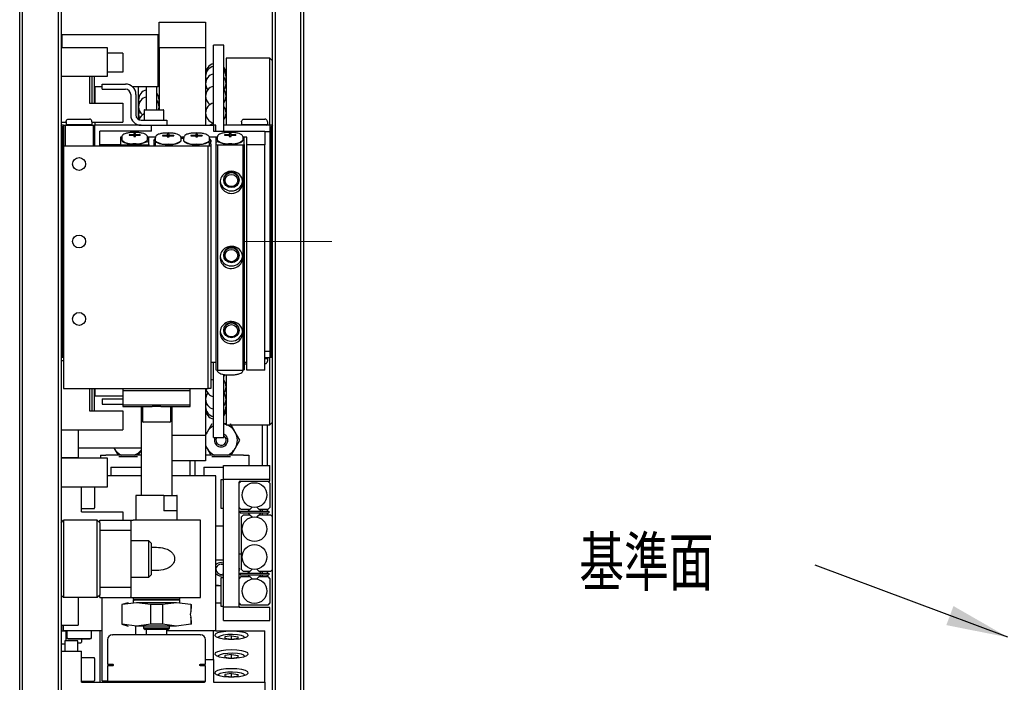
# Model space of a CAD drawing. Header units: millimetres. Extents: x 0 to 376, y -2 to 209.
# Tile 8 of 31: x 0 to 64, y 95 to 137. Entities that reach past the tile are written whole.
import ezdxf

# ---------------------------------------------------------------- set-up
doc = ezdxf.new("R2010")
doc.units = ezdxf.units.MM
doc.linetypes.add('CENTER', pattern=[50.8, 31.75, -6.35, 6.35, -6.35])
doc.linetypes.add('CENTERX2', pattern=[20.32, 12.7, -2.54, 2.54, -2.54])
doc.layers.add('SLD-0', color=7, linetype='Continuous')
doc.styles.add('SLDTEXTSTYLE1', font='TXT', dxfattribs={"width": 0.75, "bigfont": 'bigfont'})
doc.styles.get("Standard").update_dxf_attribs({"font": 'arial.ttf'})
doc.dimstyles.new('SLDDIMSTYLE6', dxfattribs={"dimtxt": 0.18, "dimasz": 4, "dimexe": 0, "dimexo": 0.0625, "dimgap": 0, "dimtad": 0, "dimtih": 1, "dimtoh": 1, "dimdec": 0, "dimrnd": 1e-09, "dimzin": 0, "dimdsep": 46, "dimtxsty": 'Standard', "dimsah": 1, "dimcen": 0.09, "dimadec": 0, "dimazin": 0, "dimtfac": 4, "dimtdec": 0, "dimtofl": 0, "dimtmove": 0, "dimatfit": 3, "dimfxl": 1, "dimfrac": 2, "dimtolj": 1, "dimtzin": 0, "dimarcsym": 0})

# ---------------------------------------------------------------- blocks, each defined once
blk = doc.blocks.new('SW_NOTE_0_37')
at = {"layer": 'SLD-0', "color": 0, "insert": (-15.229, 1.843), "char_height": 3.5, "attachment_point": 1, "style": 'SLDTEXTSTYLE1'}
blk.add_mtext('基準面', dxfattribs=at)

msp = doc.modelspace()

# ---------------------------------------------------------------- linework, layer by layer
at = {"color": 7, "linetype": 'CENTER', "lineweight": 18}
msp.add_line((16.323, 178.7755), (16.323, 58.4954), dxfattribs=at)
at = {"color": 7, "linetype": 'Continuous', "lineweight": 25}
for p, q in [((0, 81.8712), (0, 164.3998)), ((0.1667, 164.4688), (0.1667, 81.8021)), ((2.5, 81.8021), (2.5, 164.4688)), ((2.6667, 164.3998), (2.6667, 81.8712)), ((16.323, 93.5378), (16.323, 152.7331)), ((16.4897, 152.8021), (16.4897, 93.4688)), ((18.1563, 93.4688), (18.1563, 152.8021)), ((18.323, 152.7331), (18.323, 93.5378)), ((9, 137.3021), (12, 137.3021)), ((9, 135.6355), (9, 137.3021)), ((12, 137.3021), (12, 135.6355)), ((2.7333, 136.4688), (2.6667, 136.4021)), ((8.9333, 136.4688), (2.7333, 136.4688)), ((2.7333, 135.6355), (2.7333, 136.4688)), ((9, 136.4021), (8.9333, 136.4688)), ((8.9333, 134.8021), (8.9333, 136.4688)), ((5.6667, 135.6355), (2.6667, 135.6355)), ((5.6667, 133.8021), (5.6667, 135.6355)), ((12, 135.6355), (9, 135.6355)), ((9, 135.6355), (9, 131.6355)), ((12, 135.6355), (12, 130.6355)), ((13.1697, 135.8021), (12.503, 135.8021)), ((12.503, 130.6355), (12.503, 135.8021)), ((13.1697, 130.6355), (13.1697, 135.8021)), ((6.6667, 135.3021), (5.6667, 135.3021)), ((6.6667, 135.3021), (6.6667, 134.0688)), ((8.9333, 133.1355), (8.9333, 134.8021)), ((16.1563, 134.9688), (13.323, 134.9688)), ((13.323, 134.9688), (13.323, 130.6355)), ((16.323, 134.8021), (16.1563, 134.9688)), ((16.1563, 130.6355), (16.1563, 134.9688)), ((2.6667, 133.8021), (5.6667, 133.8021)), ((4.5, 133.8021), (4.5, 132.0688)), ((4.6667, 133.8021), (4.6667, 132.0688)), ((4.8333, 132.0688), (4.8333, 133.8021)), ((6.6667, 134.0688), (5.6667, 134.0688)), ((12, 133.9688), (12.0051, 133.8865)), ((12, 133.8042), (12.0468, 133.5598)), ((4.8333, 133.1355), (5.3333, 133.1355)), ((4.8437, 133.1355), (4.8437, 132.0688)), ((5.3333, 132.9688), (5.3333, 133.3021)), ((5.3333, 133.3021), (6.8333, 133.3021)), ((5.3333, 132.9688), (6.8333, 132.9688)), ((7.2743, 133.1355), (8.9333, 133.1355)), ((7.677, 131.0077), (7.677, 133.1355)), ((8.18, 131.6443), (8.18, 133.1355)), ((8.8467, 131.6355), (8.8467, 133.1355)), ((8.9333, 133.1355), (9, 133.2021)), ((7.1667, 132.6355), (7.1667, 131.3021)), ((7.5, 132.6355), (7.5, 131.3021)), ((7.677, 132.2865), (7.7165, 132.0615)), ((7.6827, 132.1998), (7.6941, 131.9637)), ((4.5, 132.0688), (6.6667, 132.0688)), ((6.6667, 132.0688), (6.6667, 130.8355)), ((8.0333, 131.6021), (8.0333, 130.9688)), ((8.0667, 131.6355), (9.2667, 131.6355)), ((9.3, 130.9688), (9.3, 131.6021)), ((3.1667, 131.0355), (4.5, 131.0355)), ((7.8333, 130.9688), (9.5, 130.9688)), ((9.5, 130.9688), (9.5, 130.6355)), ((14.4897, 131.0355), (15.823, 131.0355)), ((2.6667, 130.8355), (3, 130.8355)), ((2.7667, 130.5355), (2.6667, 130.6355)), ((2.8333, 130.6355), (2.6667, 130.6355)), ((2.7667, 130.5355), (2.7667, 115.7355)), ((2.8333, 130.5355), (2.7667, 130.5355)), ((2.8333, 130.6355), (2.8333, 129.3021)), ((2.8333, 130.6355), (2.9333, 130.6355)), ((2.9333, 130.6355), (2.9333, 129.3021)), ((2.9333, 130.6355), (4.7333, 130.6355)), ((3, 130.8688), (3, 130.6855)), ((3.05, 130.6355), (3, 130.6855)), ((3, 130.6855), (4.6667, 130.6855)), ((4.6167, 130.6355), (4.6667, 130.6855)), ((4.6667, 130.8688), (4.6667, 130.6855)), ((4.6667, 130.8355), (6.6667, 130.8355)), ((4.677, 130.6355), (4.677, 130.8355)), ((4.7333, 130.6355), (4.7333, 129.3021)), ((4.7333, 130.6355), (4.8333, 130.6355)), ((4.8333, 130.6355), (4.8333, 129.3021)), ((7.8333, 130.6355), (4.8333, 130.6355)), ((4.8437, 130.8355), (4.8437, 130.6355)), ((7.6926, 130.6505), (7.6961, 130.6355)), ((7.8333, 130.6355), (9.5, 130.6355)), ((8.5, 130.2684), (8.5, 130.6355)), ((9.5, 130.6355), (12.5, 130.6355)), ((12.5, 130.6355), (12.5, 130.2684)), ((12.6667, 130.6355), (12.5, 130.6355)), ((12.6667, 130.2684), (12.6667, 130.6355)), ((16.1563, 130.6355), (13.1563, 130.6355)), ((13.1563, 130.6355), (13.1563, 130.2684)), ((14.323, 130.8688), (14.323, 130.6855)), ((14.373, 130.6355), (14.323, 130.6855)), ((14.323, 130.6855), (15.9897, 130.6855)), ((15.9397, 130.6355), (15.9897, 130.6855)), ((15.9897, 130.8688), (15.9897, 130.6855)), ((16.323, 130.6355), (16.1563, 130.6355)), ((16.1563, 130.6355), (16.1563, 130.2144)), ((16.1563, 130.5355), (16.223, 130.5355)), ((16.323, 130.6355), (16.223, 130.5355)), ((16.223, 130.5355), (16.223, 115.7355)), ((5.1667, 129.3791), (5.1667, 130.2684)), ((8.5, 130.2684), (5.1667, 130.2684)), ((6.6, 129.8642), (6.5, 129.84)), ((6.5888, 129.8642), (6.5, 129.8642)), ((6.5, 129.8642), (6.5, 129.3791)), ((6.5, 129.84), (6.5, 129.4034)), ((6.5833, 129.848), (6.5833, 129.6702)), ((7.36, 130.0235), (7.0567, 130.0235)), ((7.0567, 130.0235), (7.0567, 129.996)), ((7.0567, 129.996), (7.36, 129.996)), ((7.4733, 130.0971), (7.36, 130.0971)), ((7.36, 130.0971), (7.36, 130.0235)), ((7.36, 129.996), (7.36, 130.0235)), ((7.4733, 130), (7.36, 130)), ((7.36, 129.996), (7.36, 129.9224)), ((7.36, 129.9224), (7.4733, 129.9224)), ((7.4733, 130.0235), (7.4733, 130.0971)), ((7.7767, 130.0235), (7.4733, 130.0235)), ((7.4733, 129.996), (7.4733, 130.0235)), ((7.4733, 129.9224), (7.4733, 129.996)), ((7.4733, 129.996), (7.7767, 129.996)), ((7.7767, 130.0235), (7.7767, 129.996)), ((8.3333, 129.84), (8.2333, 129.8642)), ((8.7622, 129.8642), (8.2478, 129.8642)), ((8.25, 129.6702), (8.25, 129.848)), ((8.3333, 129.6956), (8.25, 129.6754)), ((8.3333, 129.6956), (8.3333, 129.84)), ((8.3333, 129.5478), (8.3333, 129.6956)), ((8.6667, 129.6659), (8.75, 129.767)), ((8.6667, 129.6659), (8.6667, 129.562)), ((8.75, 129.8115), (8.75, 129.6336)), ((9.5267, 129.9869), (9.2233, 129.9869)), ((9.2233, 129.9869), (9.2233, 129.9594)), ((9.2233, 129.9594), (9.5267, 129.9594)), ((9.64, 130.0605), (9.5267, 130.0605)), ((9.5267, 130.0605), (9.5267, 129.9869)), ((9.5267, 129.9594), (9.5267, 129.9869)), ((9.64, 129.9634), (9.5267, 129.9634)), ((9.5267, 129.9594), (9.5267, 129.8858)), ((9.5267, 129.8858), (9.64, 129.8858)), ((9.64, 129.9869), (9.64, 130.0605)), ((9.9433, 129.9869), (9.64, 129.9869)), ((9.64, 129.9594), (9.64, 129.9869)), ((9.64, 129.8858), (9.64, 129.9594)), ((9.64, 129.9594), (9.9433, 129.9594)), ((9.9433, 129.9869), (9.9433, 129.9594)), ((10.5955, 129.8642), (10.4041, 129.8642)), ((10.4167, 129.6336), (10.4167, 129.8115)), ((10.5833, 129.7872), (10.4167, 129.7872)), ((10.5833, 129.8115), (10.5833, 129.6336)), ((11.36, 129.9869), (11.0567, 129.9869)), ((11.0567, 129.9869), (11.0567, 129.9594)), ((11.0567, 129.9594), (11.36, 129.9594)), ((11.4733, 130.0605), (11.36, 130.0605)), ((11.36, 130.0605), (11.36, 129.9869)), ((11.36, 129.9594), (11.36, 129.9869)), ((11.4733, 129.9634), (11.36, 129.9634)), ((11.36, 129.9594), (11.36, 129.8858)), ((11.36, 129.8858), (11.4733, 129.8858)), ((11.4733, 129.9869), (11.4733, 130.0605)), ((11.7767, 129.9869), (11.4733, 129.9869)), ((11.4733, 129.9594), (11.4733, 129.9869)), ((11.4733, 129.8858), (11.4733, 129.9594)), ((11.4733, 129.9594), (11.7767, 129.9594)), ((11.7767, 129.9869), (11.7767, 129.9594)), ((12.7555, 129.8642), (12.2375, 129.8642)), ((12.25, 129.6336), (12.25, 129.8115)), ((12.25, 129.767), (12.3333, 129.6659)), ((12.3333, 129.6659), (12.3333, 129.562)), ((12.5, 130.2684), (15.8333, 130.2684)), ((12.7667, 129.8642), (12.6667, 129.84)), ((12.6667, 129.84), (12.6667, 129.6956)), ((12.75, 129.6754), (12.6667, 129.6956)), ((12.6667, 129.6956), (12.6667, 129.5478)), ((12.75, 129.848), (12.75, 129.6702)), ((13.5267, 130.0235), (13.2233, 130.0235)), ((13.2233, 130.0235), (13.2233, 129.996)), ((13.2233, 129.996), (13.5267, 129.996)), ((13.64, 130.0971), (13.5267, 130.0971)), ((13.5267, 130.0971), (13.5267, 130.0235)), ((13.5267, 129.996), (13.5267, 130.0235)), ((13.64, 130), (13.5267, 130)), ((13.5267, 129.996), (13.5267, 129.9224)), ((13.5267, 129.9224), (13.64, 129.9224)), ((13.64, 130.0235), (13.64, 130.0971)), ((13.9433, 130.0235), (13.64, 130.0235)), ((13.64, 129.996), (13.64, 130.0235)), ((13.64, 129.9224), (13.64, 129.996)), ((13.64, 129.996), (13.9433, 129.996)), ((13.9433, 130.0235), (13.9433, 129.996)), ((14.5, 129.84), (14.4, 129.8642)), ((14.6667, 129.8642), (14.4144, 129.8642)), ((14.4167, 129.6702), (14.4167, 129.848)), ((14.5, 129.4034), (14.5, 129.84)), ((14.6667, 129.3791), (14.6667, 129.8642)), ((15.8333, 130.2684), (15.8333, 129.3791)), ((16.1563, 130.2144), (15.8333, 130.2144)), ((16.1563, 130.2144), (16.1563, 116.0565)), ((2.8333, 129.3021), (2.8333, 113.6355)), ((2.8333, 129.3021), (12.1667, 129.3021)), ((5.1667, 129.3021), (5.1667, 129.3791)), ((6.5, 129.3791), (5.1667, 129.3791)), ((6.5, 129.4034), (6.6, 129.3791)), ((6.5, 129.3021), (6.5, 129.3791)), ((6.6, 129.3791), (6.6, 129.3021)), ((6.6, 129.3791), (8.2333, 129.3791)), ((6.6098, 129.6197), (6.6582, 129.5742)), ((8.1751, 129.5742), (8.2235, 129.6197)), ((8.1852, 129.5837), (8.3333, 129.5478)), ((8.2333, 129.3791), (8.3333, 129.4034)), ((8.2333, 129.3791), (8.2333, 129.3021)), ((8.3333, 129.4034), (8.3333, 129.5478)), ((8.3333, 129.4034), (8.3333, 129.3021)), ((8.7511, 129.6234), (8.6667, 129.562)), ((8.6667, 129.562), (8.6667, 129.4142)), ((8.6667, 129.4142), (8.7667, 129.5354)), ((8.6667, 129.4142), (8.6667, 129.3021)), ((8.7667, 129.5354), (8.8148, 129.5471)), ((8.7667, 129.3021), (8.7667, 129.5354)), ((8.7765, 129.5831), (8.8249, 129.5376)), ((10.3418, 129.5376), (10.3902, 129.5831)), ((10.6098, 129.5831), (10.6582, 129.5376)), ((12.1667, 113.6355), (12.1667, 129.3021)), ((12.1667, 129.3021), (12.3333, 129.3021)), ((12.1751, 129.5376), (12.2235, 129.5831)), ((12.1852, 129.5471), (12.2333, 129.5354)), ((12.2333, 129.5354), (12.2333, 129.3021)), ((12.2333, 129.5354), (12.3333, 129.4142)), ((12.3333, 129.562), (12.2489, 129.6234)), ((12.3333, 129.4142), (12.3333, 129.562)), ((12.3333, 129.4142), (12.3333, 129.3021)), ((12.3333, 129.3021), (12.3333, 113.6355)), ((12.6667, 129.5478), (12.8148, 129.5837)), ((12.6667, 129.5478), (12.6667, 129.4034)), ((12.6667, 129.4034), (12.7667, 129.3791)), ((12.6667, 129.4034), (12.6667, 114.8513)), ((12.7667, 129.3791), (14.4, 129.3791)), ((12.7667, 129.3791), (12.7667, 114.827)), ((12.7765, 129.6197), (12.8249, 129.5742)), ((14.3418, 129.5742), (14.3902, 129.6197)), ((14.4, 129.3791), (14.5, 129.4034)), ((14.4, 129.3791), (14.4, 126.9538)), ((14.5, 129.4034), (14.5, 114.8513)), ((15.8333, 129.3791), (14.6667, 129.3791)), ((14.6667, 114.827), (14.6667, 129.3791)), ((15.8333, 114.827), (15.8333, 129.3791)), ((13.1667, 127.1155), (13.1667, 127.0977)), ((14.1667, 127.0977), (14.1667, 127.1155)), ((14.4, 126.9538), (14.4, 122.1031)), ((13.1667, 122.2648), (13.1667, 122.247)), ((14.1667, 122.247), (14.1667, 122.2648)), ((14.4, 122.1031), (14.4, 117.2524)), ((13.1667, 117.4141), (13.1667, 117.3963)), ((14.1667, 117.3963), (14.1667, 117.4141)), ((14.4, 117.2524), (14.4, 114.827)), ((2.6667, 115.6355), (2.7667, 115.7355)), ((2.8333, 115.7355), (2.7667, 115.7355)), ((15.8333, 116.0565), (16.1563, 116.0565)), ((16.1563, 116.0565), (16.1563, 115.6355)), ((16.1563, 115.7355), (16.223, 115.7355)), ((16.223, 115.7355), (16.323, 115.6355)), ((2.8333, 115.6355), (2.6667, 115.6355)), ((2.8333, 115.4355), (2.6667, 115.4355)), ((12.6667, 115.3121), (12.3333, 115.3121)), ((12.503, 110.4688), (12.503, 115.3121)), ((14.6667, 115.3121), (14.5, 115.3121)), ((14.5, 115.2355), (14.6667, 115.2355)), ((15.8333, 115.6355), (16.1563, 115.6355)), ((15.8333, 115.5855), (15.9897, 115.5855)), ((15.9897, 115.5855), (15.9397, 115.6355)), ((15.9897, 115.5855), (15.9897, 115.4021)), ((16.323, 115.6355), (16.1563, 115.6355)), ((16.1563, 111.3021), (16.1563, 115.6355)), ((12.6667, 114.8513), (12.7667, 114.827)), ((12.7667, 114.827), (14.4, 114.827)), ((13.1697, 114.4132), (13.2496, 114.5339)), ((13.1697, 110.4688), (13.1697, 114.5135)), ((13.323, 114.5045), (13.323, 111.3021)), ((14.4, 114.827), (14.5, 114.8513)), ((15.8333, 114.827), (14.6667, 114.827)), ((2.8333, 113.6355), (12.1667, 113.6355)), ((4.5, 113.6355), (4.5, 112.2021)), ((4.6667, 113.6355), (4.6667, 112.2021)), ((4.8333, 112.2021), (4.8333, 113.6355)), ((6.6667, 113.1355), (4.8333, 113.1355)), ((4.8437, 113.6355), (4.8437, 113.1355)), ((6.6667, 113.6355), (6.6667, 113.5188)), ((6.6667, 113.5188), (11, 113.5188)), ((6.6667, 113.5188), (6.6667, 112.5855)), ((11, 113.5188), (11, 113.6355)), ((11, 112.5855), (11, 113.5188)), ((12, 113.6355), (12, 110.6355)), ((12.3333, 113.6355), (12.1667, 113.6355)), ((5.3333, 112.9688), (5.3333, 112.6355)), ((5.3333, 112.9688), (6.6667, 112.9688)), ((5.3333, 112.6355), (6.6667, 112.6355)), ((6.6667, 112.5855), (6.6667, 112.4688)), ((6.6667, 112.5855), (11, 112.5855)), ((11, 112.4688), (11, 112.5855)), ((12.0468, 112.7111), (12, 112.4667)), ((4.5, 112.2021), (6.6667, 112.2021)), ((6.6667, 112.4688), (8.553, 112.4688)), ((6.6667, 112.2021), (6.6667, 110.9688)), ((7.8333, 112.4688), (7.8333, 106.7355)), ((7.9167, 112.4688), (7.9167, 111.5188)), ((9.1137, 112.4688), (8.553, 112.4688)), ((9.1137, 112.4688), (11, 112.4688)), ((9.75, 111.5188), (9.75, 112.4688)), ((9.8333, 106.7355), (9.8333, 112.4688)), ((12.0051, 112.3844), (12, 112.3021)), ((9.7, 111.4688), (7.9667, 111.4688)), ((12.3938, 111.3521), (12.0907, 110.8271)), ((13.2929, 111.3521), (13.1697, 111.3521)), ((13.323, 111.3021), (16.1563, 111.3021)), ((13.9093, 110.8271), (13.6062, 111.3521)), ((15.6667, 108.6598), (15.6667, 111.3021)), ((16, 108.6598), (16, 111.3021)), ((16.1563, 111.3021), (16.323, 111.4688)), ((2.6667, 110.9688), (6.6667, 110.9688)), ((3.7667, 110.9688), (3.7667, 109.1539)), ((9.8333, 110.6355), (12, 110.6355)), ((12.0907, 110.8271), (12, 110.6701)), ((12, 110.6355), (12, 108.9688)), ((14.2124, 110.3021), (13.9093, 110.8271)), ((12.503, 110.4688), (13.1697, 110.4688)), ((13.9093, 109.7771), (14.2124, 110.3021)), ((3.7667, 109.8021), (7.8333, 109.8021)), ((5.2167, 109.3305), (5.2167, 109.1355)), ((5.2167, 109.3305), (5.55, 109.3305)), ((7.8333, 109.3305), (5.55, 109.3305)), ((6.0767, 109.8021), (6.0907, 109.7771)), ((6.0907, 109.7771), (6.3486, 109.3305)), ((7.6514, 109.3305), (7.8333, 109.6455)), ((12, 109.9342), (12.0907, 109.7771)), ((14.45, 109.3305), (12, 109.3305)), ((12.0907, 109.7771), (12.3486, 109.3305)), ((13.6514, 109.3305), (13.9093, 109.7771)), ((14.45, 109.3305), (14.7833, 109.3305)), ((14.7833, 109.3305), (14.7833, 108.6598)), ((3.7667, 109.1539), (2.6667, 109.1539)), ((5.6667, 109.1355), (2.6667, 109.1355)), ((5.6667, 107.3021), (5.6667, 109.1355)), ((7, 109.2521), (7.6062, 109.2521)), ((12, 108.9688), (9.8333, 108.9688)), ((11, 107.9932), (11, 108.9688)), ((11.3333, 107.9932), (11.3333, 108.9688)), ((13, 109.2521), (13.6062, 109.2521)), ((5.8875, 108.5671), (5.8875, 107.9932)), ((5.8875, 108.5671), (7.8333, 108.5671)), ((11.8875, 108.5671), (11.8875, 107.9932)), ((11.8875, 108.5671), (13.1563, 108.5671)), ((13.1563, 108.6598), (16.1563, 108.6598)), ((13.1563, 107.7695), (13.1563, 108.6598)), ((16.1563, 107.7695), (16.1563, 108.6598)), ((7.8333, 107.9932), (5.6667, 107.9932)), ((12.6667, 107.9932), (9.8333, 107.9932)), ((12.6667, 97.9932), (12.6667, 107.9932)), ((13.1563, 107.7432), (12.9897, 107.7432)), ((12.9897, 107.7432), (12.9897, 107.2715)), ((13.1563, 99.5502), (13.1563, 107.7695)), ((16.1563, 107.7695), (13.1563, 107.7695)), ((14.1563, 107.5265), (14.2897, 107.6598)), ((14.1563, 99.5598), (14.1563, 107.5932)), ((14.223, 107.6598), (16.1563, 107.6598)), ((16.023, 107.6598), (16.1563, 107.5265)), ((16.1563, 107.6598), (16.1563, 107.7695)), ((16.1563, 107.5265), (16.1563, 105.9598)), ((2.6667, 107.3021), (5.6667, 107.3021)), ((4, 105.6855), (4, 107.3021)), ((4.8333, 107.3021), (4.8333, 105.9271)), ((12.9897, 107.2715), (12.9897, 105.9098)), ((7.5, 106.7355), (7.5, 105.1355)), ((9.3136, 106.7355), (7.5, 106.7355)), ((9.3136, 106.7355), (9.3136, 105.7355)), ((9.3136, 106.7355), (10.1423, 106.7355)), ((10.1423, 106.7355), (10.1423, 105.7355)), ((10.1667, 106.7355), (10.1423, 106.7355)), ((10.1667, 105.1355), (10.1667, 106.7355)), ((4, 105.8855), (4.7917, 105.8855)), ((4, 105.6855), (6.6667, 105.6855)), ((6.6667, 105.6855), (6.6667, 105.1355)), ((9.8557, 105.7355), (9.3136, 105.7355)), ((10.1423, 105.7355), (9.8557, 105.7355)), ((12.9897, 105.9098), (13.1563, 105.9098)), ((14.2897, 105.8265), (14.1563, 105.9598)), ((14.223, 105.7098), (16.0897, 105.7098)), ((14.223, 105.7098), (14.223, 105.6098)), ((14.223, 105.6098), (16.0897, 105.6098)), ((14.8513, 105.8265), (14.2897, 105.8265)), ((15.0003, 105.9752), (14.7349, 105.7098)), ((14.7349, 105.6098), (14.8516, 105.4932)), ((14.7833, 105.8265), (14.7833, 105.7582)), ((14.7833, 105.5614), (14.7833, 105.4932)), ((15.0001, 105.9753), (14.8513, 105.8265)), ((15.5777, 105.7098), (15.3124, 105.9752)), ((15.3124, 105.3445), (15.5777, 105.6098)), ((15.4613, 105.8265), (15.3126, 105.9753)), ((16.023, 105.8265), (15.4613, 105.8265)), ((15.6667, 105.7098), (15.6667, 105.8265)), ((15.6667, 105.4932), (15.6667, 105.6098)), ((16, 105.7098), (16, 105.8265)), ((16, 105.4932), (16, 105.6098)), ((16.1563, 105.9598), (16.023, 105.8265)), ((16.0897, 105.7098), (16.0897, 105.6098)), ((2.6667, 104.9688), (2.8333, 105.1355)), ((2.8333, 105.1355), (2.8333, 100.1355)), ((5, 105.1355), (2.8333, 105.1355)), ((5, 100.1355), (5, 105.1355)), ((5.1667, 104.9688), (5, 105.1355)), ((5.1667, 105.1355), (7.1667, 105.1355)), ((5.1667, 104.9688), (5.1667, 105.1355)), ((5.1667, 104.9688), (5.1667, 105.1355)), ((5.1667, 104.9688), (5.1667, 104.4688)), ((7.1667, 105.1355), (7.1667, 105.0822)), ((7.1667, 105.1355), (7.1667, 105.0822)), ((7.1667, 105.1355), (7.3333, 105.1355)), ((7.1667, 105.0821), (7.1667, 105.1355)), ((7.1667, 105.0821), (7.1667, 104.4688)), ((8.8332, 105.1355), (7.3333, 105.1355)), ((11.6667, 105.1355), (8.8332, 105.1355)), ((11.6667, 100.1355), (11.6667, 105.1355)), ((11.6667, 100.1355), (11.6667, 105.1355)), ((14.3233, 105.3598), (14.4566, 105.4932)), ((14.3233, 101.9598), (14.3233, 105.3598)), ((14.4566, 105.4932), (14.8516, 105.4932)), ((14.8516, 105.4932), (15.0003, 105.3444)), ((15.3129, 105.3444), (15.4616, 105.4932)), ((15.4616, 105.4932), (16.1899, 105.4932)), ((16.1899, 105.4932), (16.323, 105.3601)), ((7.1667, 104.4688), (5.1667, 104.4688)), ((5.1667, 104.4688), (5.1667, 100.8021)), ((7.1667, 104.4688), (7.1667, 100.8021)), ((13.1563, 104.7432), (12.6667, 104.7432)), ((8.3333, 103.8021), (7.1667, 103.8021)), ((8.5, 103.6355), (8.3333, 103.8021)), ((8.3333, 101.4688), (8.3333, 103.8021)), ((8.5, 101.6355), (8.5, 103.6355)), ((8.5, 103.3855), (8.8333, 103.3855)), ((12.6667, 102.5765), (13.1563, 102.5765)), ((13, 102.4021), (13.1563, 102.3729)), ((14.3233, 102.9405), (14.1563, 102.9405)), ((8.8333, 101.8855), (8.5, 101.8855)), ((14.2124, 101.9688), (14.1563, 102.066)), ((14.1563, 101.8716), (14.2124, 101.9688)), ((14.223, 101.7098), (14.223, 101.6098)), ((14.223, 101.7098), (16.0897, 101.7098)), ((14.4566, 101.8265), (14.3233, 101.9598)), ((14.8516, 101.8265), (14.4566, 101.8265)), ((14.8516, 101.8265), (14.7349, 101.7098)), ((15.0003, 101.9753), (14.8516, 101.8265)), ((15.5777, 101.7098), (15.3124, 101.9752)), ((15.4616, 101.8265), (15.3129, 101.9753)), ((16.1899, 101.8265), (15.4616, 101.8265)), ((15.6667, 101.7098), (15.6667, 101.8265)), ((16, 101.7098), (16, 101.8265)), ((16.0897, 101.7098), (16.0897, 101.6098)), ((16.323, 101.9596), (16.1899, 101.8265)), ((7.1667, 101.4688), (8.3333, 101.4688)), ((8.3333, 101.4688), (8.5, 101.6355)), ((13.1563, 101.4098), (12.9897, 101.4098)), ((12.9897, 101.4098), (12.9897, 100.9382)), ((14.1563, 101.3598), (14.2897, 101.4932)), ((14.223, 101.6098), (16.0897, 101.6098)), ((14.2897, 101.4932), (14.8513, 101.4932)), ((14.7349, 101.6098), (15.0003, 101.3445)), ((14.8513, 101.4932), (15.0001, 101.3444)), ((15.3124, 101.3445), (15.5777, 101.6098)), ((15.3126, 101.3444), (15.4613, 101.4932)), ((15.4613, 101.4932), (16.023, 101.4932)), ((15.6667, 101.4932), (15.6667, 101.6098)), ((16, 101.4932), (16, 101.6098)), ((16.023, 101.4932), (16.1563, 101.3598)), ((16.1563, 101.3598), (16.1563, 99.7932)), ((5.1667, 100.8021), (7.1667, 100.8021)), ((5.1667, 100.8021), (5.1667, 100.3021)), ((7.1667, 100.8021), (7.1667, 100.1888)), ((12.6667, 100.9188), (13, 100.9188)), ((12.9897, 100.9382), (12.9897, 99.5765)), ((2.6667, 100.3021), (2.8333, 100.1355)), ((5, 100.1355), (2.8333, 100.1355)), ((3.7667, 100.1355), (3.7667, 99.7021)), ((5.1667, 100.3021), (5, 100.1355)), ((5.1667, 100.1355), (5.1667, 100.3021)), ((5.1667, 100.1355), (5.1667, 100.3021)), ((5.1667, 100.1355), (7.1667, 100.1355)), ((5.3333, 94.7598), (5.3333, 100.1355)), ((7, 99.8021), (6.5833, 99.6905)), ((7.537, 99.8021), (6.6146, 99.6905)), ((7.537, 99.8021), (6.6146, 99.6905)), ((7.1667, 100.1355), (7.1667, 100.1888)), ((7.1667, 100.1355), (7.3333, 100.1355)), ((7.3333, 100.1355), (7.3333, 100.0355)), ((7.3333, 100.1355), (7.3333, 100.0355)), ((7.3333, 100.1355), (8.8333, 100.1355)), ((7.3333, 100.0355), (7.4, 99.9688)), ((7.3333, 100.0355), (7.4, 99.9688)), ((7.3333, 100.0355), (10.3333, 100.0355)), ((7.3333, 99.9688), (7.3333, 99.8021)), ((7.3333, 99.9688), (7.3333, 99.8021)), ((10.3333, 99.9688), (7.3333, 99.9688)), ((8.4593, 99.6905), (7.537, 99.8021)), ((10.1297, 99.8021), (7.537, 99.8021)), ((8.4593, 99.6905), (7.537, 99.8021)), ((8.8333, 100.1355), (11.6667, 100.1355)), ((10.1297, 99.8021), (9.2074, 99.6905)), ((10.1297, 99.8021), (9.2074, 99.6905)), ((11.052, 99.6905), (10.1297, 99.8021)), ((11.052, 99.6905), (10.1297, 99.8021)), ((10.2667, 99.9688), (10.3333, 100.0355)), ((10.2667, 99.9688), (10.3333, 100.0355)), ((10.3333, 100.0355), (10.3333, 100.1355)), ((10.3333, 100.0355), (10.3333, 100.1355)), ((10.3333, 99.8021), (10.3333, 99.9688)), ((10.3333, 99.8021), (10.3333, 99.9688)), ((12.6667, 99.8021), (12.9897, 99.8021)), ((14.2897, 99.6598), (14.1563, 99.7932)), ((16.1563, 99.7932), (16.023, 99.6598)), ((3.7667, 99.7021), (3.7667, 98.3688)), ((6.5833, 99.6905), (6.5833, 98.4138)), ((6.5833, 99.6905), (6.5833, 98.4138)), ((6.6146, 99.6905), (6.5833, 99.6905)), ((6.6146, 98.4138), (6.6146, 99.6905)), ((8.4593, 98.4138), (8.4593, 99.6905)), ((9.2074, 99.6905), (8.4593, 99.6905)), ((9.2074, 99.6905), (9.2074, 98.4138)), ((11.052, 99.6905), (11.052, 99.2357)), ((11.052, 99.6905), (11.0833, 99.6905)), ((11.0833, 99.4688), (11.0833, 99.6905)), ((11.0833, 99.4688), (11.0833, 99.6905)), ((12.9897, 99.5765), (13.1563, 99.5765)), ((13.1563, 98.6598), (13.1563, 99.5502)), ((13.1563, 99.5502), (14.157, 99.5502)), ((16.1563, 99.4932), (14.223, 99.4932)), ((16.023, 99.6598), (14.2897, 99.6598)), ((16.1563, 98.6598), (16.1563, 99.4932)), ((11.052, 98.8685), (11.052, 98.4138)), ((11.0833, 98.4138), (11.0833, 98.6355)), ((11.0833, 98.4138), (11.0833, 98.6355)), ((13.1563, 98.6598), (16.1563, 98.6598)), ((2.6667, 98.3688), (3.7667, 98.3688)), ((2.8, 97.9688), (2.6667, 97.9688)), ((2.8, 97.9688), (2.8, 98.3688)), ((3.0333, 97.9688), (2.8, 97.9688)), ((2.8333, 97.9932), (2.8333, 98.3688)), ((5.3333, 97.9932), (2.8333, 97.9932)), ((3, 97.3521), (3, 97.9688)), ((3.0333, 97.9932), (3.0333, 97.5932)), ((4.6333, 97.5932), (4.6333, 97.9932)), ((4.6667, 97.9688), (4.6333, 97.9688)), ((4.6667, 97.9688), (4.6667, 97.9932)), ((5.1667, 97.9932), (5.1667, 94.6855)), ((6.5833, 98.4138), (7, 98.3021)), ((6.6146, 98.4138), (6.5833, 98.4138)), ((7.537, 98.3021), (6.6146, 98.4138)), ((7.537, 98.3021), (6.6146, 98.4138)), ((7.5, 97.7355), (7.5, 98.3021)), ((8.4593, 98.4138), (7.537, 98.3021)), ((8.4593, 98.4138), (7.537, 98.3021)), ((10.1297, 98.3021), (7.537, 98.3021)), ((8, 98.3021), (8, 98.1688)), ((8, 98.1688), (8.1, 98.0688)), ((9.4723, 98.1688), (8, 98.1688)), ((9.3956, 98.0688), (8.1, 98.0688)), ((8.1667, 98.0688), (8.1667, 97.7355)), ((9.2074, 98.4138), (8.4593, 98.4138)), ((10.1297, 98.3021), (9.2074, 98.4138)), ((10.1297, 98.3021), (9.2074, 98.4138)), ((9.5667, 98.0688), (9.3956, 98.0688)), ((9.6667, 98.1688), (9.4723, 98.1688)), ((9.5, 97.7355), (9.5, 98.0688)), ((9.5, 97.7355), (9.5, 98.0688)), ((12.5, 97.9932), (9.5, 97.9932)), ((12.6667, 97.9932), (9.5, 97.9932)), ((9.5667, 98.0688), (9.6667, 98.1688)), ((9.6667, 98.1688), (9.6667, 98.3021)), ((11.052, 98.4138), (10.1297, 98.3021)), ((11.052, 98.4138), (10.1297, 98.3021)), ((11.0833, 98.4138), (11.052, 98.4138)), ((12.5, 96.1466), (12.5, 97.9932)), ((12.6667, 97.9932), (15.8333, 97.9932)), ((15.8333, 94.6785), (15.8333, 97.9932)), ((2.9167, 97.3521), (2.9167, 96.6855)), ((3.75, 97.3521), (2.9167, 97.3521)), ((3.0333, 97.5932), (3.0333, 97.5688)), ((3.1333, 97.4932), (4.5333, 97.4932)), ((3.1333, 97.4688), (4.5333, 97.4688)), ((3.75, 96.6855), (3.75, 97.3521)), ((4, 97.4688), (4, 97.2688)), ((4.6333, 97.5688), (4.6333, 97.5932)), ((5.6667, 97.4021), (5.6667, 95.8355)), ((12, 95.8355), (12, 97.4021)), ((13.6667, 97.668), (13.24, 97.6083)), ((13.24, 97.6083), (13.24, 97.4888)), ((13.517, 97.45), (13.24, 97.4888)), ((13.6667, 97.668), (14.0933, 97.6083)), ((13.6667, 97.4475), (13.6667, 97.668)), ((14.0933, 97.4888), (13.8163, 97.45)), ((14.0933, 97.4888), (14.0933, 97.6083)), ((2.9167, 97.1355), (2.6667, 97.1355)), ((2.6667, 96.6855), (4, 96.6855)), ((3.75, 97.2188), (3.95, 97.2188)), ((4, 94.6855), (4, 96.6855)), ((4.7917, 96.2521), (4, 96.2521)), ((4.8333, 96.2105), (4.8333, 94.7938)), ((12, 96.1466), (12.5, 96.1466)), ((12.5, 96.1466), (12.5, 94.6785)), ((13.6667, 96.4553), (13.24, 96.3956)), ((13.24, 96.3956), (13.24, 96.2761)), ((13.517, 96.2373), (13.24, 96.2761)), ((13.6667, 96.4553), (14.0933, 96.3956)), ((13.6667, 96.2348), (13.6667, 96.4553)), ((14.0933, 96.2761), (13.8163, 96.2373)), ((14.0933, 96.2761), (14.0933, 96.3956)), ((5.6667, 95.8355), (6.0096, 95.8355)), ((5.6667, 95.7355), (5.6667, 94.7521)), ((6.0096, 95.7355), (5.6667, 95.7355)), ((11.657, 95.8355), (12, 95.8355)), ((12, 95.7355), (11.657, 95.7355)), ((12, 94.7521), (12, 95.7355)), ((4, 94.7521), (4.7917, 94.7521)), ((5.3333, 94.7598), (5.6667, 94.7598)), ((5.6667, 94.7521), (5.75, 94.6688)), ((5.6667, 94.7521), (12, 94.7521)), ((11.9167, 94.6688), (12, 94.7521)), ((13.6667, 95.2427), (13.24, 95.1829)), ((13.24, 95.1829), (13.24, 95.0634)), ((13.517, 95.0246), (13.24, 95.0634)), ((13.6667, 95.2427), (14.0933, 95.1829)), ((13.6667, 95.0221), (13.6667, 95.2427)), ((14.0933, 95.0634), (13.8163, 95.0246)), ((14.0933, 95.0634), (14.0933, 95.1829)), ((4, 94.6855), (5.7333, 94.6855)), ((5.75, 94.6688), (11.9167, 94.6688)), ((12.5, 94.6785), (15.8333, 94.6785)), ((15.8333, 94.6785), (15.8333, 91.1213))]:
    msp.add_line(p, q, dxfattribs=at)
at = {"color": 7, "linetype": 'Continuous', "lineweight": 25, "flags": 128}
for points in [[(12, 133.3155), (12.0504, 133.0623), (12.1339, 132.9164)], [(8.9854, 131.9747), (8.991, 132.0043), (8.9943, 132.1998)], [(7.7279, 131.5821), (7.7274, 131.5808), (7.677, 131.3277)], [(7.677, 131.3277), (7.7274, 131.0745), (7.7333, 131.0605)], [(12.503, 130.7412), (12.4084, 130.7101), (12.2745, 130.6355)], [(14.1667, 127.0977), (14.1286, 126.9121), (14.0202, 126.7547), (13.858, 126.6496), (13.6667, 126.6127), (13.4753, 126.6496), (13.3131, 126.7547), (13.2047, 126.9121), (13.1667, 127.0977), (13.2047, 127.2834), (13.3131, 127.4407), (13.4753, 127.5459), (13.6667, 127.5828), (13.858, 127.5459), (14.0202, 127.4407), (14.1286, 127.2834), (14.1667, 127.0977)], [(14.0732, 127.0751), (14.0422, 126.9241), (13.9541, 126.7962), (13.8222, 126.7107), (13.6667, 126.6807), (13.5111, 126.7107), (13.3792, 126.7962), (13.2911, 126.9241), (13.2602, 127.0751), (13.2911, 127.226), (13.3792, 127.3539), (13.5111, 127.4394), (13.6667, 127.4694), (13.8222, 127.4394), (13.9541, 127.3539), (14.0422, 127.226), (14.0732, 127.0751)], [(14.1667, 122.247), (14.1286, 122.0614), (14.0202, 121.904), (13.858, 121.7989), (13.6667, 121.762), (13.4753, 121.7989), (13.3131, 121.904), (13.2047, 122.0614), (13.1667, 122.247), (13.2047, 122.4327), (13.3131, 122.59), (13.4753, 122.6952), (13.6667, 122.7321), (13.858, 122.6952), (14.0202, 122.59), (14.1286, 122.4327), (14.1667, 122.247)], [(14.0732, 122.2243), (14.0422, 122.0734), (13.9541, 121.9455), (13.8222, 121.86), (13.6667, 121.83), (13.5111, 121.86), (13.3792, 121.9455), (13.2911, 122.0734), (13.2602, 122.2243), (13.2911, 122.3753), (13.3792, 122.5032), (13.5111, 122.5887), (13.6667, 122.6187), (13.8222, 122.5887), (13.9541, 122.5032), (14.0422, 122.3753), (14.0732, 122.2243)], [(14.1667, 117.3963), (14.1286, 117.2107), (14.0202, 117.0533), (13.858, 116.9482), (13.6667, 116.9112), (13.4753, 116.9482), (13.3131, 117.0533), (13.2047, 117.2107), (13.1667, 117.3963), (13.2047, 117.5819), (13.3131, 117.7393), (13.4753, 117.8445), (13.6667, 117.8814), (13.858, 117.8445), (14.0202, 117.7393), (14.1286, 117.5819), (14.1667, 117.3963)], [(14.0732, 117.3736), (14.0422, 117.2227), (13.9541, 117.0948), (13.8222, 117.0093), (13.6667, 116.9793), (13.5111, 117.0093), (13.3792, 117.0948), (13.2911, 117.2227), (13.2602, 117.3736), (13.2911, 117.5245), (13.3792, 117.6525), (13.5111, 117.738), (13.6667, 117.768), (13.8222, 117.738), (13.9541, 117.6525), (14.0422, 117.5245), (14.0732, 117.3736)], [(13.35, 114.827), (13.4004, 114.8239), (13.5833, 114.8189)], [(13.5833, 114.8189), (13.7254, 114.8219), (13.8167, 114.827)], [(12.3333, 114.2623), (12.4084, 114.2255), (12.503, 114.1944)], [(12.1339, 113.3545), (12.0504, 113.2086), (12, 112.9555)], [(12.0907, 110.8271), (12.0299, 110.7039), (12, 110.6223)], [(12, 109.982), (12.0299, 109.9003), (12.0907, 109.7771)], [(13, 102.301), (13.1271, 102.2757), (13.1563, 102.2619)], [(13.6667, 97.973), (13.3149, 97.9587), (13.0013, 97.9176), (12.7597, 97.8539), (12.6165, 97.7747), (12.587, 97.6885), (12.6746, 97.6047), (12.8696, 97.5323), (13.1511, 97.4791), (13.4884, 97.4511), (13.845, 97.4511), (14.1823, 97.4791), (14.4637, 97.5323), (14.6588, 97.6047), (14.7463, 97.6885), (14.7169, 97.7747), (14.5736, 97.8539), (14.3321, 97.9176), (14.0184, 97.9587), (13.6667, 97.973)], [(14.5333, 97.5485), (14.4748, 97.6245), (14.3071, 97.6901), (14.053, 97.7367), (13.7466, 97.7578), (13.4295, 97.7507), (13.1444, 97.7163), (12.9298, 97.6592), (12.8148, 97.5872), (12.8002, 97.5525)], [(13.6667, 96.7603), (13.3149, 96.7461), (13.0013, 96.7049), (12.7597, 96.6413), (12.6165, 96.562), (12.587, 96.4758), (12.6746, 96.392), (12.8696, 96.3196), (13.1511, 96.2665), (13.4884, 96.2384), (13.845, 96.2384), (14.1823, 96.2665), (14.4637, 96.3196), (14.6588, 96.392), (14.7463, 96.4758), (14.7169, 96.562), (14.5736, 96.6413), (14.3321, 96.7049), (14.0184, 96.7461), (13.6667, 96.7603)], [(14.5333, 96.3359), (14.4748, 96.4118), (14.3071, 96.4775), (14.053, 96.524), (13.7466, 96.5452), (13.4295, 96.538), (13.1444, 96.5036), (12.9298, 96.4465), (12.8148, 96.3745), (12.8002, 96.3398)], [(13.6667, 95.5476), (13.3149, 95.5334), (13.0013, 95.4922), (12.7597, 95.4286), (12.6165, 95.3494), (12.587, 95.2632), (12.6746, 95.1793), (12.8696, 95.1069), (13.1511, 95.0538), (13.4884, 95.0257), (13.845, 95.0257), (14.1823, 95.0538), (14.4637, 95.1069), (14.6588, 95.1793), (14.7463, 95.2632), (14.7169, 95.3494), (14.5736, 95.4286), (14.3321, 95.4922), (14.0184, 95.5334), (13.6667, 95.5476)], [(14.5333, 95.1232), (14.4748, 95.1991), (14.3071, 95.2648), (14.053, 95.3113), (13.7466, 95.3325), (13.4295, 95.3253), (13.1444, 95.2909), (12.9298, 95.2338), (12.8148, 95.1618), (12.8002, 95.1272)]]:
    msp.add_lwpolyline(points, dxfattribs=at)
at = {"color": 7, "linetype": 'Continuous', "lineweight": 25}
for centre, radius in [((3.8333, 128.1355), 0.4167), ((3.8333, 123.1355), 0.4167), ((3.8333, 118.1355), 0.4167), ((15.1563, 106.7598), 0.8), ((15.1566, 104.5598), 0.8), ((15.1566, 102.7598), 0.8), ((15.1563, 100.5598), 0.8)]:
    msp.add_circle(centre, radius, dxfattribs=at)
for centre, radius, start, end in [((12.6615, 133.9688), 0.6615, 103.863344, 180), ((12.6615, 133.8042), 0.6615, 103.863344, 180), ((12.6615, 133.9688), 0.6615, 352.853828, 39.807155), ((12.6615, 133.8042), 0.6615, 338.319934, 39.807155), ((12.6615, 133.3155), 0.6615, 103.863344, 180), ((12.6615, 133.3155), 0.6615, 322.899058, 39.807155), ((6.8333, 132.6355), 0.6667, 0, 90), ((6.8333, 132.6355), 0.3333, 0, 90), ((8.3385, 132.2865), 0.6615, 103.863344, 180), ((12.6615, 132.5174), 0.6615, 103.863344, 180), ((12.6615, 132.5174), 0.6615, 320.192845, 39.807155), ((8.3385, 131.8364), 0.6615, 103.863344, 180), ((8.3385, 132.2865), 0.6615, 340.110046, 39.807155), ((8.3385, 131.8364), 0.6615, 342.312751, 39.807155), ((12.6615, 132.5174), 0.6615, 180, 234.953887), ((8.3385, 131.8364), 0.6615, 180, 232.036808), ((8.0667, 131.6021), 0.0333, 90, 180), ((9.2667, 131.6021), 0.0333, 0, 90), ((12.6615, 131.4343), 0.6615, 103.863344, 180), ((12.6615, 131.4343), 0.6615, 320.192845, 39.807155), ((7.8333, 131.3021), 0.6667, 180, 270), ((7.8333, 131.3021), 0.3333, 180, 270), ((8.3385, 130.7934), 0.6615, 117.472658, 162.410149), ((12.6615, 131.4343), 0.6615, 180, 256.136656), ((7.2206, 130.4786), 1.0294, 231.75338, 280.980575), ((7.6127, 130.4786), 1.0294, 259.019425, 308.24662), ((13.3873, 130.4786), 1.0294, 231.75338, 280.980575), ((13.7794, 130.4786), 1.0294, 259.019425, 308.24662), ((7.2652, 130.7153), 1.2925, 241.990636, 276.729397), ((7.5464, 130.8309), 1.4052, 264.702208, 296.577758), ((9.3873, 130.442), 1.0294, 231.75338, 280.980575), ((9.4536, 130.7943), 1.4052, 243.422242, 275.297792), ((9.7794, 130.442), 1.0294, 259.019425, 308.24662), ((9.7348, 130.6787), 1.2925, 263.270603, 298.009364), ((11.2206, 130.442), 1.0294, 231.75338, 280.980575), ((11.2652, 130.6787), 1.2925, 241.990636, 276.729397), ((11.6127, 130.442), 1.0294, 259.019425, 308.24662), ((11.5464, 130.7943), 1.4052, 264.702208, 296.577758), ((13.4536, 130.8309), 1.4052, 243.422242, 275.297792), ((13.7348, 130.7153), 1.2925, 263.270603, 298.009364), ((13.6493, 126.9538), 0.7116, 88.602421, 271.397579), ((13.6593, 127.1079), 0.4927, 89.144909, 179.11859), ((13.6775, 126.9427), 0.7226, 0.88141, 90.855091), ((13.674, 127.1079), 0.4927, 0.88141, 90.855091), ((13.6567, 127.1288), 0.7248, 187.461559, 270.785709), ((13.6766, 127.1288), 0.7248, 269.214291, 352.538441), ((13.6775, 126.9649), 0.7226, 269.144909, 359.11859), ((13.6493, 122.1031), 0.7116, 88.602421, 271.397579), ((13.6593, 122.2572), 0.4927, 89.144909, 179.11859), ((13.6775, 122.092), 0.7226, 0.88141, 90.855091), ((13.674, 122.2572), 0.4927, 0.88141, 90.855091), ((13.6567, 122.278), 0.7248, 187.461559, 270.785709), ((13.6766, 122.278), 0.7248, 269.214291, 352.538441), ((13.6775, 122.1142), 0.7226, 269.144909, 359.11859), ((13.6493, 117.2524), 0.7116, 88.602421, 271.397579), ((13.6593, 117.4065), 0.4927, 89.144909, 179.11859), ((13.6775, 117.2412), 0.7226, 0.88141, 90.855091), ((13.674, 117.4065), 0.4927, 0.88141, 90.855091), ((13.6567, 117.4273), 0.7248, 187.461559, 270.785709), ((13.6766, 117.4273), 0.7248, 269.214291, 352.538441), ((13.6775, 117.2635), 0.7226, 269.144909, 359.11859), ((12.6615, 113.7535), 0.6615, 320.192845, 39.807155), ((12.6615, 113.7535), 0.6615, 190.280674, 256.136656), ((12.6615, 112.9555), 0.6615, 320.192845, 37.100942), ((12.6615, 112.9555), 0.6615, 180, 256.136656), ((12.6615, 112.4667), 0.6615, 320.192845, 21.680066), ((12.6615, 112.4667), 0.6615, 180, 256.136656), ((12.6615, 112.3021), 0.6615, 180, 256.136656), ((12.6615, 112.3021), 0.6615, 320.192845, 7.146172), ((7.9667, 111.5188), 0.05, 180, 270), ((9.7, 111.5188), 0.05, 270, 0), ((13, 110.3021), 1.05, 118.250889, 150), ((13, 110.3021), 1.05, 30, 80.700959), ((13, 110.3021), 0.4333, 157.380135, 66.949739), ((13, 110.3021), 0.3322, 149.883746, 59.283684), ((13, 110.3021), 1.05, 330, 30), ((7, 110.3021), 1.05, 210, 247.728269), ((7, 110.3021), 1.05, 292.271731, 322.528005), ((13, 110.3021), 1.05, 210, 247.728269), ((13, 110.3021), 1.05, 292.271731, 330), ((14.223, 107.5932), 0.0667, 90, 180), ((4.7917, 105.9271), 0.0417, 270, 0), ((13, 101.9688), 0.4333, 90, 140.284863), ((13, 101.9688), 0.4333, 219.715137, 291.147445), ((13, 101.9688), 0.3322, 90, 298.07632), ((13, 101.9688), 1.05, 251.490595, 270), ((11.4261, 99.0521), 0.4167, 153.854181, 206.145819), ((14.223, 99.5598), 0.0667, 180, 188.287483), ((3.1333, 97.5932), 0.1, 180, 270), ((3.1333, 97.5688), 0.1, 180, 270), ((3.95, 97.2688), 0.05, 270, 360), ((4.5333, 97.5932), 0.1, 270, 0), ((4.5333, 97.5688), 0.1, 270, 0), ((6, 97.4021), 0.3333, 90, 180), ((11.6667, 97.4021), 0.3333, 0, 90), ((4.7917, 96.2105), 0.0417, 0, 90), ((4.7917, 94.7938), 0.0417, 270, 360)]:
    msp.add_arc(centre, radius, start, end, dxfattribs=at)
for points in [[(3, 130.8688), (3.0025, 130.8906), (3.0075, 130.9343), (3.0461, 130.9894), (3.1011, 131.0279), (3.1448, 131.033), (3.1667, 131.0355)], [(4.6667, 130.8688), (4.6642, 130.8906), (4.6592, 130.9343), (4.6206, 130.9894), (4.5655, 131.0279), (4.5218, 131.033), (4.5, 131.0355)], [(14.323, 130.8688), (14.3255, 130.8906), (14.3305, 130.9343), (14.3691, 130.9894), (14.4241, 131.0279), (14.4678, 131.033), (14.4897, 131.0355)], [(15.9897, 130.8688), (15.9872, 130.8906), (15.9822, 130.9343), (15.9436, 130.9894), (15.8885, 131.0279), (15.8448, 131.033), (15.823, 131.0355)], [(15.823, 115.2355), (15.8448, 115.238), (15.8885, 115.243), (15.9436, 115.2815), (15.9822, 115.3366), (15.9872, 115.3803), (15.9897, 115.4021)]]:
    msp.add_open_spline(points, degree=3, dxfattribs=at)
for points, knots in [([(7.4167, 130.1764), (7.3685, 130.1757), (7.2273, 130.1736), (7.0011, 130.1496), (6.8007, 130.0999), (6.6784, 130.0382), (6.5959, 129.9473), (6.5889, 129.8777), (6.5859, 129.8483)], [0, 0, 0, 0, 0.12000966, 0.35148206, 0.59230367, 0.78456806, 0.90887734, 1, 1, 1, 1]), ([(8.2474, 129.8478), (8.2483, 129.8519), (8.2558, 129.8878), (8.2252, 129.9551), (8.1677, 130.0241), (8.072, 130.0827), (7.9217, 130.131), (7.6874, 130.1692), (7.5064, 130.174), (7.4167, 130.1764)], [0, 0, 0, 0, 0.0130418, 0.1163097, 0.2110557, 0.3356578, 0.5518214, 0.7777811, 1, 1, 1, 1]), ([(9.5833, 130.1398), (9.5351, 130.1391), (9.394, 130.137), (9.1678, 130.113), (8.9673, 130.0633), (8.8451, 130.0016), (8.7626, 129.9107), (8.7555, 129.8411), (8.7526, 129.8117)], [0, 0, 0, 0, 0.1200097, 0.3514821, 0.5923037, 0.7845681, 0.9088773, 1, 1, 1, 1]), ([(10.4141, 129.8112), (10.4149, 129.8153), (10.4225, 129.8512), (10.3918, 129.9185), (10.3343, 129.9876), (10.2387, 130.0461), (10.0884, 130.0944), (9.8541, 130.1326), (9.6731, 130.1374), (9.5833, 130.1398)], [0, 0, 0, 0, 0.0130418, 0.1163097, 0.2110557, 0.3356578, 0.5518214, 0.7777811, 1, 1, 1, 1]), ([(11.4167, 130.1398), (11.3685, 130.1391), (11.2273, 130.137), (11.0011, 130.113), (10.8007, 130.0633), (10.6784, 130.0016), (10.5959, 129.9107), (10.5889, 129.8411), (10.5859, 129.8117)], [0, 0, 0, 0, 0.1200097, 0.3514821, 0.5923037, 0.7845681, 0.9088773, 1, 1, 1, 1]), ([(12.2474, 129.8112), (12.2483, 129.8153), (12.2558, 129.8512), (12.2252, 129.9185), (12.1677, 129.9876), (12.072, 130.0461), (11.9217, 130.0944), (11.6874, 130.1326), (11.5064, 130.1374), (11.4167, 130.1398)], [0, 0, 0, 0, 0.0130418, 0.1163097, 0.2110557, 0.3356578, 0.5518214, 0.7777811, 1, 1, 1, 1]), ([(13.5833, 130.1764), (13.5351, 130.1757), (13.394, 130.1736), (13.1678, 130.1496), (12.9673, 130.0999), (12.8451, 130.0382), (12.7626, 129.9473), (12.7555, 129.8777), (12.7526, 129.8483)], [0, 0, 0, 0, 0.1200097, 0.3514821, 0.5923037, 0.7845681, 0.9088773, 1, 1, 1, 1]), ([(14.4141, 129.8478), (14.4149, 129.8519), (14.4225, 129.8878), (14.3918, 129.9551), (14.3343, 130.0241), (14.2387, 130.0827), (14.0884, 130.131), (13.8541, 130.1692), (13.6731, 130.174), (13.5833, 130.1764)], [0, 0, 0, 0, 0.01304181, 0.11630972, 0.21105575, 0.33565781, 0.55182144, 0.77778114, 1, 1, 1, 1]), ([(12.7526, 114.8434), (12.7517, 114.8394), (12.7442, 114.8034), (12.7748, 114.7361), (12.8323, 114.6671), (12.928, 114.6085), (13.0783, 114.5602), (13.3126, 114.5221), (13.4936, 114.5172), (13.5833, 114.5148)], [0, 0, 0, 0, 0.0130418, 0.1163097, 0.2110557, 0.3356578, 0.5518214, 0.7777811, 1, 1, 1, 1]), ([(13.5833, 114.5148), (13.6315, 114.5155), (13.7727, 114.5177), (13.9989, 114.5417), (14.1993, 114.5914), (14.3216, 114.653), (14.4041, 114.7439), (14.4111, 114.8135), (14.4141, 114.843)], [0, 0, 0, 0, 0.1200097, 0.3514821, 0.5923037, 0.7845681, 0.9088773, 1, 1, 1, 1]), ([(6.3938, 109.2521), (6.442, 109.2521), (6.6424, 109.2521), (6.8456, 109.2521), (7, 109.2521)], [0, 0, 0, 0, 0.2404357, 1, 1, 1, 1]), ([(12.3938, 109.2521), (12.442, 109.2521), (12.6424, 109.2521), (12.8456, 109.2521), (13, 109.2521)], [0, 0, 0, 0, 0.2404357, 1, 1, 1, 1]), ([(8.8333, 103.3855), (9.0084, 103.3739), (9.3065, 103.3543), (9.6563, 103.205), (9.8618, 103.028), (9.9733, 102.8357), (10.0083, 102.6385), (9.9758, 102.4516), (9.8831, 102.2714), (9.6953, 102.0897), (9.3391, 101.9212), (9.0248, 101.899), (8.8333, 101.8855)], [0, 0, 0, 0, 0.1682549, 0.2863736, 0.3702492, 0.435894, 0.5019426, 0.5592284, 0.6161086, 0.6985803, 0.8163621, 1, 1, 1, 1]), ([(8.8333, 103.3855), (9.0084, 103.3739), (9.3065, 103.3543), (9.6563, 103.205), (9.8618, 103.028), (9.9733, 102.8357), (10.0083, 102.6385), (9.9758, 102.4516), (9.8831, 102.2714), (9.6953, 102.0897), (9.3391, 101.9212), (9.0248, 101.899), (8.8333, 101.8855)], [0, 0, 0, 0, 0.1682549, 0.2863736, 0.3702492, 0.435894, 0.5019426, 0.5592284, 0.6161086, 0.6985803, 0.8163621, 1, 1, 1, 1]), ([(11.052, 99.2357), (11.056, 99.2757), (11.064, 99.3556), (11.0777, 99.4377), (11.0821, 99.462), (11.0837, 99.4711), (11.0833, 99.4688), (11.0833, 99.4688)], [0, 0, 0, 0, 0.3031851, 0.6069953, 0.9104323, 0.9996353, 1, 1, 1, 1]), ([(11.052, 99.2357), (11.056, 99.2757), (11.064, 99.3556), (11.0777, 99.4377), (11.0821, 99.462), (11.0837, 99.4711), (11.0833, 99.4688), (11.0833, 99.4688)], [0, 0, 0, 0, 0.30318509, 0.60699532, 0.91043226, 0.99963529, 1, 1, 1, 1]), ([(14.223, 99.4932), (14.2166, 99.4937), (14.2037, 99.4948), (14.1864, 99.5032), (14.1717, 99.5158), (14.1611, 99.5321), (14.1583, 99.5444), (14.157, 99.5502)], [0, 0, 0, 0, 0.182659, 0.3647626, 0.5600315, 0.7921222, 1, 1, 1, 1]), ([(11.0833, 98.6355), (11.0825, 98.6399), (11.0811, 98.6473), (11.0716, 98.703), (11.0608, 98.7749), (11.0545, 98.8421), (11.052, 98.8685)], [0, 0, 0, 0, 0.2986288, 0.4993638, 0.8029851, 1, 1, 1, 1]), ([(11.0833, 98.6355), (11.0825, 98.6399), (11.0811, 98.6473), (11.0716, 98.703), (11.0608, 98.7749), (11.0545, 98.8421), (11.052, 98.8685)], [0, 0, 0, 0, 0.2986288, 0.4993638, 0.8029851, 1, 1, 1, 1]), ([(11.658, 97.7355), (11.6608, 97.7355), (11.7253, 97.7355), (11.5329, 97.7355), (11.2038, 97.7355), (10.8321, 97.7355), (10.3827, 97.7355), (9.7283, 97.7355), (8.8333, 97.7355), (7.9384, 97.7355), (7.284, 97.7355), (6.8346, 97.7355), (6.4629, 97.7355), (6.1337, 97.7355), (5.9413, 97.7355), (6.0058, 97.7355), (6.0087, 97.7355)], [0, 0, 0, 0, 0.0055509, 0.12407, 0.1877635, 0.2527755, 0.3177875, 0.3814809, 0.5, 0.6185191, 0.6822125, 0.7472245, 0.8122365, 0.87593, 0.9944491, 1, 1, 1, 1]), ([(6.0096, 95.8355), (6.0128, 95.8348), (6.0191, 95.8335), (6.0275, 95.823), (6.0334, 95.808), (6.0359, 95.791), (6.0354, 95.7749), (6.0325, 95.7606), (6.0276, 95.7485), (6.0206, 95.7394), (6.0143, 95.7358), (6.0105, 95.7355), (6.0096, 95.7355)], [0, 0, 0, 0, 0.1249512, 0.2501408, 0.3673536, 0.4704304, 0.5627663, 0.6522689, 0.7461701, 0.8495499, 0.9645953, 1, 1, 1, 1]), ([(11.657, 95.7355), (11.6539, 95.7361), (11.6475, 95.7375), (11.6391, 95.7479), (11.6333, 95.7629), (11.6308, 95.7799), (11.6313, 95.796), (11.6341, 95.8103), (11.6391, 95.8224), (11.646, 95.8316), (11.6524, 95.8352), (11.6562, 95.8354), (11.657, 95.8355)], [0, 0, 0, 0, 0.1249512, 0.2501408, 0.3673536, 0.4704304, 0.5627663, 0.6522689, 0.7461701, 0.8495499, 0.9645953, 1, 1, 1, 1])]:
    msp.add_open_spline(points, degree=3, knots=knots, dxfattribs=at)
at = {"layer": 'SLD-0', "linetype": 'CENTERX2', "lineweight": 18}
msp.add_line((20.1563, 123.1355), (14.4897, 123.1355), dxfattribs=at)

# ---------------------------------------------------------------- block references
at = {"layer": 'SLD-0'}
msp.add_blockref('SW_NOTE_0_37', (51.3532, 102.2353), dxfattribs=at)

# ---------------------------------------------------------------- leaders
msp.add_leader([(63.7898, 97.5738), (51.3532, 102.2353)], dimstyle='SLDDIMSTYLE6', dxfattribs=at)

doc.saveas('drawing.dxf')
